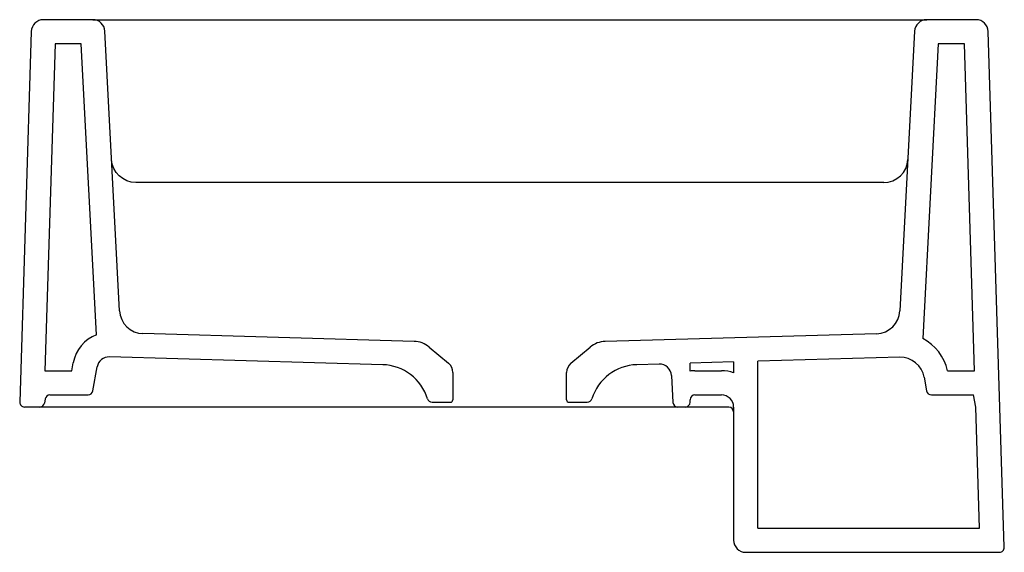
# Model space of a CAD drawing. Header units: millimetres. Extents: x -0.295 to 0.112, y -0.06 to 0.16.
import ezdxf

# ---------------------------------------------------------------- set-up
doc = ezdxf.new("R2010")
doc.units = ezdxf.units.MM
doc.header["$LTSCALE"] = 0.1
doc.layers.add('BLOCKS', color=3, linetype='Continuous')

msp = doc.modelspace()

# ---------------------------------------------------------------- linework, layer by layer
at = {"layer": 'BLOCKS', "linetype": 'Continuous'}
for p, q in [((-0.264744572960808, 0.1599999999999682), (-0.2851535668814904, 0.1599999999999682)), ((-0.264744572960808, 0.1599999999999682), (-0.2497651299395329, 0.1599999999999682)), ((-0.2497651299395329, 0.1599999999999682), (0.06476562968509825, 0.1599999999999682)), ((0.06476562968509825, 0.1599999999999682), (0.07974507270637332, 0.1599999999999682)), ((0.1001540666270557, 0.1599999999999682), (0.07974507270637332, 0.1599999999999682)), ((-0.2901511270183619, 0.1551561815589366), (-0.2949355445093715, 0.002062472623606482)), ((-0.2537001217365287, 0.0397959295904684), (-0.2597514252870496, 0.1552616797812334)), ((0.07475192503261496, 0.1552616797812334), (0.06869842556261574, 0.03975402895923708)), ((0.1118111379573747, -0.05793752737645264), (0.1051516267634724, 0.1551561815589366)), ((-0.2803073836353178, 0.1499999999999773), (-0.2845263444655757, 0.01499999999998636)), ((-0.2694893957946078, 0.1499999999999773), (-0.2803073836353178, 0.1499999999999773)), ((-0.2631901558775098, 0.02980334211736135), (-0.2694893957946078, 0.1499999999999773)), ((0.08448989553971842, 0.1499999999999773), (0.0781112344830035, 0.02828789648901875)), ((0.09530788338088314, 0.1499999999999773), (0.08448989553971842, 0.1499999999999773)), ((0.099526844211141, 0.01499999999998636), (0.09530788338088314, 0.1499999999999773)), ((0.0619874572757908, 0.09277457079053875), (-0.2469869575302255, 0.09277457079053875)), ((-0.1319470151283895, 0.02712571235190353), (-0.2439990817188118, 0.03032335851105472)), ((0.05899462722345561, 0.03028137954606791), (-0.05306316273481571, 0.0271145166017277)), ((-0.1258043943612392, 0.02479022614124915), (-0.1177858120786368, 0.01806183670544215)), ((-0.06721368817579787, 0.01806183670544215), (-0.05920854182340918, 0.02477895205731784)), ((-0.1449866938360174, 0.01749375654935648), (-0.2578904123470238, 0.02071570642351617)), ((0.06858469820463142, 0.02054841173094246), (0.01000000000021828, 0.01889275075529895)), ((-0.2733909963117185, 0.01499999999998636), (-0.2728051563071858, 0.01832246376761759)), ((-0.2647085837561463, 0.006652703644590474), (-0.2629570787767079, 0.01658598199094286)), ((-0.03081585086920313, 0.01773925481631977), (-0.0400106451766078, 0.01747940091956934)), ((0, 0.01861014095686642), (-0.0180000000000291, 0.01810144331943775)), ((-0.0180000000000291, 0.01483215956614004), (-0.0180000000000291, 0.01810144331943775)), ((0, 0.01861014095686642), (0, 0.01414213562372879)), ((0.01000000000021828, -0.05000000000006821), (0.01000000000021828, 0.01889275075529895)), ((-0.2845263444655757, 0.01499999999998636), (-0.2733909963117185, 0.01499999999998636)), ((-0.1159997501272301, 0.01423161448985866), (-0.1159997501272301, 0.002999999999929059)), ((-0.0689997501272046, 0.002999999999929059), (-0.0689997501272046, 0.01423161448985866)), ((-0.02568145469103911, 0.01300293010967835), (-0.02509932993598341, 0.001895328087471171)), ((-0.0160000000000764, 0.01499999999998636), (-0.005000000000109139, 0.01499999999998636)), ((0.07871527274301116, 0.01228888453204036), (0.07970908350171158, 0.006652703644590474)), ((0.08836639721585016, 0.01499999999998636), (0.099526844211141, 0.01499999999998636)), ((-0.2824352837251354, 0.004999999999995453), (-0.2666781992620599, 0.004999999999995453)), ((-0.0160000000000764, 0.004999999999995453), (-0.005000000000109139, 0.004999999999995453)), ((0.08167869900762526, 0.004999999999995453), (0.09911398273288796, 0.004999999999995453)), ((0.0999956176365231, 0), (0.09911398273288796, 0.004999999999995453)), ((-0.2866733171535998, 0), (-0.292936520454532, 0)), ((-0.2797796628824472, 0), (-0.2866733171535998, 0)), ((-0.2844048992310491, 0.003347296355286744), (-0.2847037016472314, 0.001652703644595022)), ((-0.03004797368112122, 0), (-0.2797796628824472, 0)), ((-0.1245387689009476, 0.001999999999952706), (-0.1169997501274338, 0.001999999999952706)), ((-0.06799975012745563, 0.001999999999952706), (-0.06045959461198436, 0.001999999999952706)), ((-0.02310207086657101, 0), (-0.03004797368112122, 0)), ((-0.01999999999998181, 0), (-0.02310207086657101, 0)), ((-0.01299999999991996, 0), (-0.01999999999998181, 0)), ((-0.0180000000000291, 0.001999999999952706), (-0.0180000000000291, 0.002999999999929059)), ((-0.001999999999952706, 0), (-0.01299999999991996, 0)), ((0, 0), (0, -0.05500000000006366)), ((0.1015581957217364, -0.05000000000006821), (0.0999956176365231, 0)), ((0.01000000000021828, -0.05000000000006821), (0.1015581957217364, -0.05000000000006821)), ((0.005000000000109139, -0.06000000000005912), (0.1098121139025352, -0.06000000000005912))]:
    msp.add_line(p, q, dxfattribs=at)
at = {"layer": 'BLOCKS', "linetype": 'Continuous', "flags": 128}
for points in [[(-0.2469869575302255, 0.09277457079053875), (-0.2488736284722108, 0.09295415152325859), (-0.2506925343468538, 0.09348645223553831), (-0.2523783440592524, 0.09435235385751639), (-0.2538705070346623, 0.0955207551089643), (-0.2551154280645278, 0.09694968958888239), (-0.2560683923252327, 0.09858783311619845), (-0.2566951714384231, 0.1003763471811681), (-0.2569732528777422, 0.1022509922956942)], [(0.06198745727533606, 0.09277457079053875), (0.06387412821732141, 0.09295415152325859), (0.06569303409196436, 0.09348645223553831), (0.06737884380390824, 0.09435235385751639), (0.06887100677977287, 0.0955207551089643), (0.07011592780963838, 0.09694968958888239), (0.07106889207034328, 0.09858783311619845), (0.0716956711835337, 0.1003763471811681), (0.07197375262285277, 0.1022509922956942)]]:
    msp.add_lwpolyline(points, dxfattribs=at)
at = {"layer": 'BLOCKS', "linetype": 'Continuous'}
for centre, radius, start, end in [((-0.2851535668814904, 0.1549999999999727), 0.005000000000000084, 90, 178.2099999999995), ((-0.264744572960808, 0.1549999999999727), 0.005, 3.000000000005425, 90), ((0.07974507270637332, 0.1549999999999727), 0.005000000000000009, 90, 176.9999999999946), ((0.1001540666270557, 0.1549999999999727), 0.005, 1.790000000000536, 90), ((-0.2437138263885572, 0.04031928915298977), 0.01000000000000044, 183.0000000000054, 268.3653856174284), ((0.05871213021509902, 0.04027738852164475), 0.01000000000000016, 271.6188039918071, 356.9999999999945), ((-0.2580330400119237, 0.01571774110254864), 0.01500000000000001, 110.109031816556, 169.9999999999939), ((-0.1322322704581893, 0.01712978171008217), 0.01000000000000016, 49.99999999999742, 88.36538561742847), ((-0.05278066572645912, 0.01711850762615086), 0.01000000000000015, 91.61880399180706, 130.0000000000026), ((0.06886719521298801, 0.01055240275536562), 0.02000000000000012, 12.84885231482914, 62.4707122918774), ((-0.2580330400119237, 0.01571774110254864), 0.005000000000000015, 88.36538561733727, 169.9999999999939), ((0.06886719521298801, 0.01055240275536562), 0.01000000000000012, 10.00000000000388, 91.61880399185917), ((-0.1455572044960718, -0.002498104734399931), 0.02000000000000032, 17.17962937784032, 88.36538561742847), ((-0.1209997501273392, 0.01423161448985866), 0.005, 0, 49.99999999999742), ((-0.06399975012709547, 0.01423161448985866), 0.005000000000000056, 130.0000000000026, 180), ((-0.03944565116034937, -0.002512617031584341), 0.02000000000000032, 91.61880399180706, 162.7808062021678), ((-0.03067460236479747, 0.01274125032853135), 0.005000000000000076, 3.000000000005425, 91.61880399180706), ((-0.0160000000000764, 0.002999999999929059), 0.01200000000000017, 90, 99.59406822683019), ((-0.005000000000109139, 0), 0.015, 70.52877936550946, 90), ((-0.2824352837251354, 0.002999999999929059), 0.001999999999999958, 90, 169.9999999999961), ((-0.2666781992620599, 0.006999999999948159), 0.00200000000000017, 270, 349.9999999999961), ((-0.0160000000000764, 0.002999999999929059), 0.00200000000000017, 90, 180), ((-0.005000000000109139, 0), 0.005, 0, 90), ((0.08167869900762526, 0.006999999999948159), 0.002000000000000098, 190.0000000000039, 270), ((-0.292936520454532, 0.001999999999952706), 0.00200000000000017, 178.2099999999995, 270), ((-0.2866733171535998, 0.001999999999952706), 0.00200000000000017, 270, 349.9999999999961), ((-0.1245387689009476, 0.004000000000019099), 0.00200000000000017, 197.1796293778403, 270), ((-0.1169997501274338, 0.002999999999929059), 0.001000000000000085, 270, 0), ((-0.06799975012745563, 0.002999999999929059), 0.001000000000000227, 180, 270), ((-0.06045959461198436, 0.004000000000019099), 0.00200000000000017, 270, 342.7808062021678), ((-0.02310207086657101, 0.001999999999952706), 0.002000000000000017, 183.0000000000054, 270), ((-0.01999999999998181, 0.001999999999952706), 0.00200000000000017, 270, 0), ((-0.001999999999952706, -0.002000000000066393), 0.00200000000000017, 0, 90), ((0.005000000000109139, -0.05500000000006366), 0.005, 180, 270), ((0.1098121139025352, -0.05799999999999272), 0.00200000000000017, 270, 1.790000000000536)]:
    msp.add_arc(centre, radius, start, end, dxfattribs=at)

doc.saveas('drawing.dxf')
